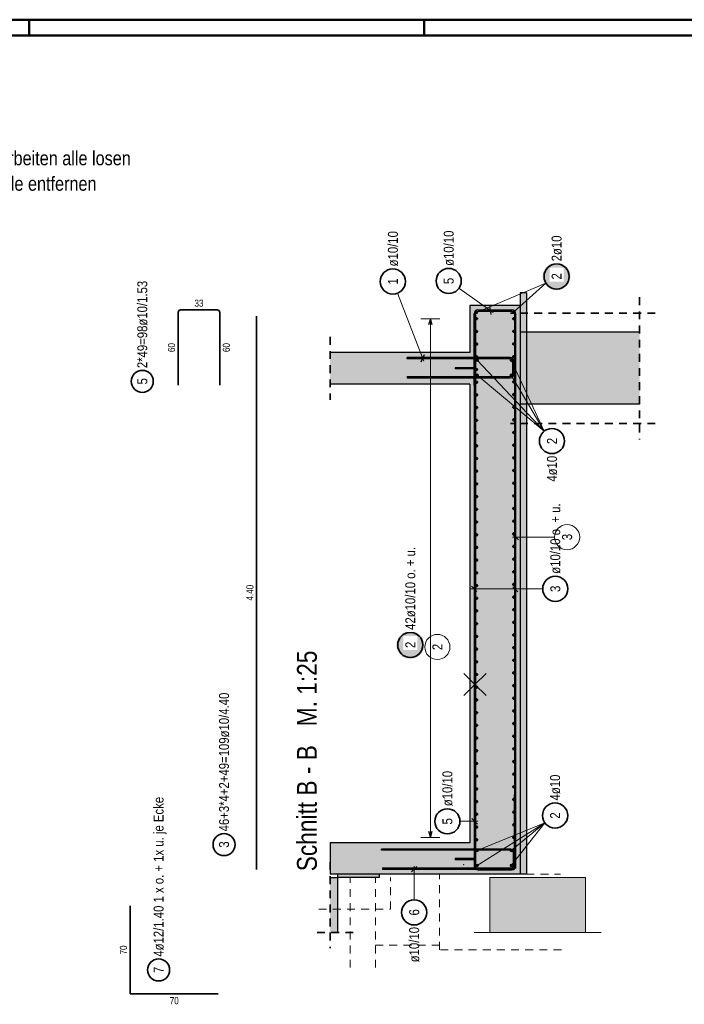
# Model space of a CAD drawing. Header units: millimetres. Extents: x 0 to 50.9, y 0 to 29.7.
# Tile 9 of 13: x 16.6 to 27.2, y 14 to 29.7. Entities that reach past the tile are written whole.
import ezdxf

# ---------------------------------------------------------------- set-up
doc = ezdxf.new("R2010")
doc.units = ezdxf.units.MM
doc.linetypes.add('HIDDEN', pattern=[0.375, 0.25, -0.125])
doc.styles.add('Arial Narrow', font='ARIALN.TTF')

msp = doc.modelspace()

# ---------------------------------------------------------------- hatches: boundary and pattern name
at = {"lineweight": 50, "true_color": 0xffffff}
msp.add_hatch(color=7, dxfattribs=at).paths.add_polyline_path([(25.377, 25.615), (25.377, 25.623), (25.377, 25.631), (25.376, 25.638), (25.375, 25.646), (25.374, 25.654), (25.372, 25.661), (25.371, 25.669), (25.369, 25.676), (25.366, 25.683), (25.364, 25.691), (25.361, 25.698), (25.358, 25.705), (25.355, 25.712), (25.351, 25.719), (25.348, 25.725), (25.344, 25.732), (25.34, 25.738), (25.335, 25.745), (25.331, 25.751), (25.326, 25.757), (25.321, 25.763), (25.315, 25.768), (25.31, 25.774), (25.304, 25.779), (25.299, 25.784), (25.293, 25.789), (25.287, 25.793), (25.28, 25.798), (25.274, 25.802), (25.267, 25.806), (25.261, 25.81), (25.254, 25.813), (25.247, 25.816), (25.24, 25.819), (25.232, 25.822), (25.225, 25.825), (25.218, 25.827), (25.21, 25.829), (25.203, 25.831), (25.195, 25.832), (25.188, 25.833), (25.18, 25.834), (25.173, 25.835), (25.165, 25.835), (25.157, 25.835), (25.15, 25.835), (25.142, 25.835), (25.134, 25.834), (25.127, 25.833), (25.119, 25.832), (25.111, 25.831), (25.104, 25.829), (25.097, 25.827), (25.089, 25.825), (25.082, 25.822), (25.075, 25.819), (25.068, 25.816), (25.061, 25.813), (25.054, 25.81), (25.047, 25.806), (25.041, 25.802), (25.034, 25.798), (25.028, 25.793), (25.022, 25.789), (25.016, 25.784), (25.01, 25.779), (25.004, 25.774), (24.999, 25.768), (24.994, 25.763), (24.989, 25.757), (24.984, 25.751), (24.979, 25.745), (24.975, 25.738), (24.971, 25.732), (24.967, 25.725), (24.963, 25.719), (24.959, 25.712), (24.956, 25.705), (24.953, 25.698), (24.95, 25.691), (24.948, 25.683), (24.946, 25.676), (24.944, 25.669), (24.942, 25.661), (24.941, 25.654), (24.939, 25.646), (24.938, 25.638), (24.938, 25.631), (24.937, 25.623), (24.937, 25.615), (24.937, 25.608), (24.938, 25.6), (24.938, 25.592), (24.939, 25.585), (24.941, 25.577), (24.942, 25.57), (24.944, 25.562), (24.946, 25.555), (24.948, 25.547), (24.95, 25.54), (24.953, 25.533), (24.956, 25.526), (24.959, 25.519), (24.963, 25.512), (24.967, 25.505), (24.971, 25.499), (24.975, 25.492), (24.979, 25.486), (24.984, 25.48), (24.989, 25.474), (24.994, 25.468), (24.999, 25.463), (25.004, 25.457), (25.01, 25.452), (25.016, 25.447), (25.022, 25.442), (25.028, 25.437), (25.034, 25.433), (25.041, 25.429), (25.047, 25.425), (25.054, 25.421), (25.061, 25.418), (25.068, 25.414), (25.075, 25.411), (25.082, 25.409), (25.089, 25.406), (25.097, 25.404), (25.104, 25.402), (25.111, 25.4), (25.119, 25.399), (25.127, 25.397), (25.134, 25.397), (25.142, 25.396), (25.15, 25.395), (25.157, 25.395), (25.165, 25.395), (25.173, 25.396), (25.18, 25.397), (25.188, 25.397), (25.195, 25.399), (25.203, 25.4), (25.21, 25.402), (25.218, 25.404), (25.225, 25.406), (25.232, 25.409), (25.24, 25.411), (25.247, 25.414), (25.254, 25.418), (25.261, 25.421), (25.267, 25.425), (25.274, 25.429), (25.28, 25.433), (25.287, 25.437), (25.293, 25.442), (25.299, 25.447), (25.304, 25.452), (25.31, 25.457), (25.315, 25.463), (25.321, 25.468), (25.326, 25.474), (25.331, 25.48), (25.335, 25.486), (25.34, 25.492), (25.344, 25.499), (25.348, 25.505), (25.351, 25.512), (25.355, 25.519), (25.358, 25.526), (25.361, 25.533), (25.364, 25.54), (25.366, 25.547), (25.369, 25.555), (25.371, 25.562), (25.372, 25.57), (25.374, 25.577), (25.375, 25.585), (25.376, 25.592), (25.377, 25.6)])
at = {"lineweight": 25, "true_color": 0xeaffea}
for points in [[(24.676, 24.726), (24.676, 25.353), (24.576, 25.353), (24.576, 24.726)], [(24.576, 16.103), (24.676, 16.103), (24.676, 23.581), (24.576, 23.581)]]:
    msp.add_hatch(color=7, dxfattribs=at).paths.add_polyline_path(points)
at = {"lineweight": 25, "true_color": 0xcef2bf}
for points in [[(23.776, 16.103), (24.576, 16.103), (24.576, 25.153), (23.776, 25.153)], [(23.776, 23.903), (23.776, 24.403), (21.556, 24.403), (21.556, 23.903)], [(23.776, 16.103), (23.776, 16.603), (21.556, 16.603), (21.556, 16.103)]]:
    msp.add_hatch(color=254, dxfattribs=at).paths.add_polyline_path(points)
at = {"lineweight": 25, "true_color": 0xd7ffd7}
msp.add_hatch(color=254, dxfattribs=at).paths.add_polyline_path([(26.476, 23.581), (26.476, 24.726), (24.576, 24.726), (24.576, 23.581)])
at = {"lineweight": 25, "true_color": 0xff0000}
for points in [[(23.846, 24.143), (23.846, 24.163), (23.546, 24.163), (23.546, 24.143)], [(23.846, 16.333), (23.846, 16.353), (23.546, 16.353), (23.546, 16.333)], [(21.676, 16.053), (22.336, 16.053), (22.336, 16.103), (21.676, 16.103)]]:
    msp.add_hatch(color=1, dxfattribs=at).paths.add_polyline_path(points)
at = {"lineweight": 25, "true_color": 0xffffff}
msp.add_hatch(color=7, dxfattribs=at).paths.add_polyline_path([(23.051, 19.752), (23.051, 19.76), (23.05, 19.768), (23.05, 19.775), (23.049, 19.783), (23.047, 19.791), (23.046, 19.798), (23.044, 19.806), (23.042, 19.813), (23.04, 19.82), (23.038, 19.828), (23.035, 19.835), (23.032, 19.842), (23.029, 19.849), (23.025, 19.856), (23.021, 19.862), (23.017, 19.869), (23.013, 19.875), (23.009, 19.882), (23.004, 19.888), (22.999, 19.894), (22.994, 19.9), (22.989, 19.905), (22.984, 19.911), (22.978, 19.916), (22.972, 19.921), (22.966, 19.926), (22.96, 19.93), (22.954, 19.935), (22.947, 19.939), (22.941, 19.943), (22.934, 19.947), (22.927, 19.95), (22.92, 19.953), (22.913, 19.956), (22.906, 19.959), (22.899, 19.962), (22.891, 19.964), (22.884, 19.966), (22.877, 19.968), (22.869, 19.969), (22.861, 19.97), (22.854, 19.971), (22.846, 19.972), (22.838, 19.972), (22.831, 19.972), (22.823, 19.972), (22.815, 19.972), (22.808, 19.971), (22.8, 19.97), (22.793, 19.969), (22.785, 19.968), (22.778, 19.966), (22.77, 19.964), (22.763, 19.962), (22.756, 19.959), (22.748, 19.956), (22.741, 19.953), (22.734, 19.95), (22.728, 19.947), (22.721, 19.943), (22.714, 19.939), (22.708, 19.935), (22.701, 19.93), (22.695, 19.926), (22.689, 19.921), (22.684, 19.916), (22.678, 19.911), (22.673, 19.905), (22.667, 19.9), (22.662, 19.894), (22.657, 19.888), (22.653, 19.882), (22.648, 19.875), (22.644, 19.869), (22.64, 19.862), (22.637, 19.856), (22.633, 19.849), (22.63, 19.842), (22.627, 19.835), (22.624, 19.828), (22.622, 19.82), (22.619, 19.813), (22.617, 19.806), (22.616, 19.798), (22.614, 19.791), (22.613, 19.783), (22.612, 19.775), (22.611, 19.768), (22.611, 19.76), (22.611, 19.752), (22.611, 19.745), (22.611, 19.737), (22.612, 19.729), (22.613, 19.722), (22.614, 19.714), (22.616, 19.707), (22.617, 19.699), (22.619, 19.692), (22.622, 19.684), (22.624, 19.677), (22.627, 19.67), (22.63, 19.663), (22.633, 19.656), (22.637, 19.649), (22.64, 19.642), (22.644, 19.636), (22.648, 19.629), (22.653, 19.623), (22.657, 19.617), (22.662, 19.611), (22.667, 19.605), (22.673, 19.599), (22.678, 19.594), (22.684, 19.589), (22.689, 19.584), (22.695, 19.579), (22.701, 19.574), (22.708, 19.57), (22.714, 19.566), (22.721, 19.562), (22.728, 19.558), (22.734, 19.555), (22.741, 19.551), (22.748, 19.548), (22.756, 19.546), (22.763, 19.543), (22.77, 19.541), (22.778, 19.539), (22.785, 19.537), (22.793, 19.536), (22.8, 19.534), (22.808, 19.534), (22.815, 19.533), (22.823, 19.532), (22.831, 19.532), (22.838, 19.532), (22.846, 19.533), (22.854, 19.534), (22.861, 19.534), (22.869, 19.536), (22.877, 19.537), (22.884, 19.539), (22.891, 19.541), (22.899, 19.543), (22.906, 19.546), (22.913, 19.548), (22.92, 19.551), (22.927, 19.555), (22.934, 19.558), (22.941, 19.562), (22.947, 19.566), (22.954, 19.57), (22.96, 19.574), (22.966, 19.579), (22.972, 19.584), (22.978, 19.589), (22.984, 19.594), (22.989, 19.599), (22.994, 19.605), (22.999, 19.611), (23.004, 19.617), (23.009, 19.623), (23.013, 19.629), (23.017, 19.636), (23.021, 19.642), (23.025, 19.649), (23.029, 19.656), (23.032, 19.663), (23.035, 19.67), (23.038, 19.677), (23.04, 19.684), (23.042, 19.692), (23.044, 19.699), (23.046, 19.707), (23.047, 19.714), (23.049, 19.722), (23.05, 19.729), (23.05, 19.737)])
at = {"lineweight": 25, "true_color": 0xf0f0f0}
for points in [[(21.556, 15.177), (21.674, 15.177), (21.674, 16.048), (21.556, 16.048)], [(24.095, 15.177), (25.616, 15.177), (25.616, 16.053), (24.095, 16.053)]]:
    msp.add_hatch(color=7, dxfattribs=at).paths.add_polyline_path(points)

# ---------------------------------------------------------------- linework, layer by layer
at = {"color": 4, "linetype": 'Continuous', "lineweight": 50}
for p, q in [((42.05, 29.7), (0, 29.7)), ((41.8, 29.45), (1, 29.45))]:
    msp.add_line(p, q, dxfattribs=at)
at = {"color": 4, "linetype": 'Continuous', "lineweight": 50, "ltscale": 0.5}
for p, q in [((16.775, 29.7), (16.775, 29.45)), ((23.05, 29.7), (23.05, 29.45))]:
    msp.add_line(p, q, dxfattribs=at)
at = {"color": 5, "linetype": 'Continuous', "lineweight": 18, "ltscale": 0.5}
for p, q in [((23.605, 25.428), (24.147, 25.044)), ((23.883, 25.041), (24.988, 25.509)), ((24.469, 25.041), (24.988, 25.509)), ((22.627, 25.348), (23.049, 24.267)), ((23.3, 24.943), (23, 24.943)), ((23.15, 24.943), (23.15, 16.69)), ((23.896, 24.283), (24.961, 23.155)), ((24.436, 24.283), (24.961, 23.155)), ((23.896, 24.043), (24.961, 23.155)), ((24.436, 24.043), (24.961, 23.155)), ((24.936, 20.645), (23.796, 20.645)), ((23.621, 16.946), (23.906, 16.946)), ((23.896, 16.243), (24.971, 16.92)), ((23.896, 16.483), (24.971, 16.92)), ((24.436, 16.243), (24.971, 16.92)), ((24.436, 16.483), (24.971, 16.92)), ((23, 16.69), (23.3, 16.69)), ((22.893, 15.697), (22.893, 16.235))]:
    msp.add_line(p, q, dxfattribs=at)
at = {"color": 3, "linetype": 'Continuous', "lineweight": 25}
for p, q in [((24.576, 25.353), (24.576, 25.153)), ((24.676, 25.353), (24.576, 25.353)), ((24.676, 25.353), (24.676, 24.726)), ((23.776, 25.153), (23.776, 24.403)), ((24.576, 25.153), (23.776, 25.153)), ((24.576, 25.153), (24.576, 16.103)), ((26.476, 24.726), (24.576, 24.726)), ((24.676, 24.726), (24.676, 23.581)), ((23.776, 24.403), (21.556, 24.403)), ((23.546, 24.163), (23.546, 24.143)), ((23.846, 24.163), (23.546, 24.163)), ((23.846, 24.143), (23.546, 24.143)), ((23.846, 24.163), (23.846, 24.143)), ((23.776, 23.903), (21.556, 23.903)), ((23.776, 23.903), (23.776, 16.603)), ((26.476, 23.581), (24.576, 23.581)), ((24.676, 23.581), (24.676, 16.103)), ((24.463, 20.676), (24.539, 20.597)), ((21.556, 16.603), (21.556, 16.103)), ((23.776, 16.603), (21.556, 16.603)), ((23.546, 16.353), (23.546, 16.333)), ((23.846, 16.353), (23.546, 16.353)), ((23.846, 16.333), (23.546, 16.333)), ((23.846, 16.353), (23.846, 16.333)), ((21.676, 16.103), (21.556, 16.103)), ((21.674, 16.048), (21.556, 16.048)), ((21.674, 16.048), (21.674, 15.177)), ((21.676, 16.103), (21.676, 16.053)), ((22.336, 16.103), (21.676, 16.103)), ((22.336, 16.053), (21.676, 16.053)), ((22.336, 16.103), (22.336, 16.053)), ((23.776, 16.103), (22.336, 16.103)), ((24.576, 16.103), (23.776, 16.103)), ((24.676, 16.103), (24.576, 16.103))]:
    msp.add_line(p, q, dxfattribs=at)
at = {"color": 2, "linetype": 'HIDDEN', "lineweight": 35, "ltscale": 0.5}
for p, q in [((26.476, 25.283), (26.476, 23.023)), ((26.726, 25.033), (24.426, 25.033)), ((21.556, 24.653), (21.556, 23.653)), ((26.726, 23.273), (24.426, 23.273)), ((21.556, 16.298), (21.556, 14.927)), ((21.924, 15.177), (21.306, 15.177))]:
    msp.add_line(p, q, dxfattribs=at)
at = {"color": 2, "linetype": 'Continuous', "lineweight": 35, "ltscale": 0.5}
for p, q in [((19.181, 25.083), (19.761, 25.083)), ((19.141, 23.883), (19.141, 25.043)), ((19.801, 25.043), (19.801, 23.883)), ((20.387, 24.982), (20.387, 16.182)), ((18.378, 15.599), (18.378, 14.199)), ((18.378, 14.199), (19.778, 14.199))]:
    msp.add_line(p, q, dxfattribs=at)
at = {"color": 3, "linetype": 'Continuous', "lineweight": 25, "ltscale": 0.5}
for p, q in [((23.906, 25.083), (24.446, 25.083)), ((24.117, 25.012), (24.096, 25.135)), ((23.15, 24.943), (23.123, 24.843)), ((23.177, 24.843), (23.15, 24.943)), ((23.846, 23.883), (23.846, 25.023)), ((23.846, 25.003), (23.846, 16.203)), ((23.866, 25.003), (23.846, 25.003)), ((23.866, 23.883), (23.866, 25.023)), ((23.866, 25.003), (23.866, 16.203)), ((23.906, 25.063), (24.446, 25.063)), ((24.486, 25.023), (24.486, 23.883)), ((24.486, 25.003), (24.486, 16.203)), ((24.486, 25.003), (24.506, 25.003)), ((24.506, 25.023), (24.506, 23.883)), ((24.506, 25.003), (24.506, 16.203)), ((24.421, 24.323), (22.781, 24.323)), ((22.781, 24.303), (22.781, 24.323)), ((24.421, 24.303), (22.781, 24.303)), ((23.006, 24.256), (23.056, 24.371)), ((24.461, 24.063), (24.461, 24.263)), ((24.481, 24.063), (24.481, 24.263)), ((22.781, 24.023), (24.421, 24.023)), ((22.781, 24.023), (22.781, 24.003)), ((22.781, 24.003), (24.421, 24.003)), ((23.846, 23.883), (23.866, 23.883)), ((24.506, 23.883), (24.486, 23.883)), ((23.802, 20.689), (23.89, 20.6)), ((23.846, 17.373), (23.846, 16.233)), ((23.866, 17.373), (23.846, 17.373)), ((23.866, 17.373), (23.866, 16.233)), ((24.486, 16.233), (24.486, 17.373)), ((24.486, 17.373), (24.506, 17.373)), ((24.506, 16.233), (24.506, 17.373)), ((23.9, 16.902), (23.812, 16.99)), ((23.123, 16.79), (23.15, 16.69)), ((23.15, 16.69), (23.177, 16.79)), ((24.431, 16.505), (22.371, 16.505)), ((22.371, 16.485), (22.371, 16.505)), ((24.431, 16.485), (22.371, 16.485)), ((24.471, 16.245), (24.471, 16.445)), ((24.491, 16.245), (24.491, 16.445)), ((22.391, 16.205), (24.431, 16.205)), ((22.391, 16.205), (22.391, 16.185)), ((22.391, 16.185), (24.431, 16.185)), ((22.937, 16.23), (22.849, 16.141)), ((23.866, 16.203), (23.846, 16.203)), ((23.906, 16.193), (24.446, 16.193)), ((23.906, 16.173), (24.446, 16.173)), ((24.486, 16.203), (24.506, 16.203))]:
    msp.add_line(p, q, dxfattribs=at)
at = {"color": 3, "linetype": 'HIDDEN', "lineweight": 25, "ltscale": 0.5}
for p, q in [((24.676, 25.033), (24.576, 25.033)), ((24.676, 23.273), (24.576, 23.273))]:
    msp.add_line(p, q, dxfattribs=at)
at = {"color": 9, "linetype": 'Continuous', "lineweight": 0, "ltscale": 0.5}
for p, q in [((25.124, 21.468), (24.456, 21.468)), ((24.462, 21.512), (24.55, 21.424))]:
    msp.add_line(p, q, dxfattribs=at)
at = {"color": 2, "linetype": 'Continuous', "lineweight": 35}
for q in [(23.683, 19.3), (24.036, 19.3), (23.683, 18.947), (24.036, 18.947)]:
    msp.add_line((23.859, 19.124), q, dxfattribs=at)
at = {"color": 5, "linetype": 'HIDDEN', "lineweight": 18, "ltscale": 0.5}
for p, q in [((21.876, 14.618), (21.876, 16.048)), ((22.276, 14.618), (22.276, 16.048)), ((22.516, 15.546), (22.516, 16.053)), ((23.298, 14.903), (23.298, 16.103)), ((24.676, 16.103), (25.219, 16.103)), ((21.376, 15.546), (22.516, 15.546)), ((23.298, 14.975), (22.276, 14.975)), ((25.234, 14.903), (23.298, 14.903))]:
    msp.add_line(p, q, dxfattribs=at)
at = {"color": 9, "linetype": 'Continuous', "lineweight": 0}
for p, q in [((24.095, 16.053), (24.095, 15.177)), ((25.616, 16.053), (24.095, 16.053)), ((25.616, 16.053), (25.616, 15.177)), ((25.866, 15.177), (23.845, 15.177))]:
    msp.add_line(p, q, dxfattribs=at)
at = {"color": 2, "linetype": 'Continuous', "lineweight": 35, "ltscale": 0.5}
for centre, radius in [((22.554, 25.535), 0.2), ((23.442, 25.543), 0.2), ((25.157, 25.615), 0.2), ((18.571, 23.946), 0.175), ((25.083, 22.996), 0.2), ((25.136, 20.645), 0.2), ((22.831, 19.752), 0.2), ((25.133, 17.038), 0.2), ((23.421, 16.946), 0.2), ((19.87, 16.576), 0.175), ((22.893, 15.497), 0.2), ((18.83, 14.582), 0.175)]:
    msp.add_circle(centre, radius, dxfattribs=at)
at = {"color": 4, "linetype": 'Continuous', "lineweight": 50, "ltscale": 0.5}
for centre, radius in [((23.883, 25.041), 0.01), ((23.883, 25.041), 0.01), ((23.883, 25.041), 0.009), ((23.883, 25.041), 0.007), ((23.886, 24.943), 0.01), ((23.886, 24.943), 0.01), ((23.886, 24.943), 0.009), ((23.883, 25.041), 0.005), ((23.886, 24.943), 0.007), ((23.883, 25.041), 0.003), ((23.886, 24.943), 0.005), ((23.883, 25.041), 0.001), ((23.886, 24.943), 0.003), ((23.886, 24.943), 0.001), ((24.469, 25.041), 0.01), ((24.469, 25.041), 0.01), ((24.469, 25.041), 0.009), ((24.469, 25.041), 0.007), ((24.469, 25.041), 0.005), ((24.469, 25.041), 0.003), ((24.476, 24.943), 0.01), ((24.476, 24.943), 0.01), ((24.476, 24.943), 0.009), ((24.469, 25.041), 0.001), ((24.476, 24.943), 0.007), ((24.476, 24.943), 0.005), ((24.476, 24.943), 0.003), ((24.476, 24.943), 0.001), ((23.886, 24.741), 0.01), ((23.886, 24.741), 0.01), ((24.476, 24.742), 0.01), ((24.476, 24.742), 0.01), ((24.476, 24.742), 0.009), ((23.886, 24.741), 0.009), ((23.886, 24.741), 0.007), ((23.886, 24.741), 0.005), ((23.886, 24.741), 0.003), ((23.886, 24.741), 0.001), ((24.476, 24.742), 0.007), ((24.476, 24.742), 0.005), ((24.476, 24.742), 0.003), ((24.476, 24.742), 0.001), ((23.886, 24.539), 0.01), ((23.886, 24.539), 0.01), ((23.886, 24.539), 0.009), ((23.886, 24.539), 0.007), ((23.886, 24.539), 0.005), ((23.886, 24.539), 0.003), ((23.886, 24.539), 0.001), ((24.476, 24.541), 0.01), ((24.476, 24.541), 0.01), ((24.476, 24.541), 0.009), ((24.476, 24.541), 0.007), ((24.476, 24.541), 0.005), ((24.476, 24.541), 0.003), ((24.476, 24.541), 0.001), ((23.886, 24.337), 0.01), ((23.886, 24.337), 0.01), ((23.886, 24.337), 0.009), ((23.886, 24.337), 0.007), ((23.886, 24.337), 0.005), ((23.886, 24.337), 0.003), ((23.886, 24.337), 0.001), ((23.896, 24.283), 0.01), ((23.896, 24.283), 0.01), ((23.896, 24.283), 0.009), ((23.896, 24.283), 0.007), ((23.896, 24.283), 0.005), ((23.896, 24.283), 0.003), ((23.896, 24.283), 0.001), ((24.436, 24.283), 0.01), ((24.436, 24.283), 0.01), ((24.436, 24.283), 0.009), ((24.436, 24.283), 0.007), ((24.436, 24.283), 0.005), ((24.436, 24.283), 0.003), ((24.436, 24.283), 0.001), ((24.476, 24.339), 0.01), ((24.476, 24.339), 0.01), ((24.476, 24.339), 0.009), ((24.476, 24.339), 0.007), ((24.476, 24.339), 0.005), ((24.476, 24.339), 0.003), ((24.476, 24.339), 0.001), ((23.886, 24.134), 0.01), ((23.886, 24.134), 0.01), ((23.886, 24.134), 0.009), ((23.886, 24.134), 0.007), ((23.886, 24.134), 0.005), ((23.886, 24.134), 0.003), ((23.886, 24.134), 0.001), ((24.476, 24.138), 0.01), ((24.476, 24.138), 0.01), ((24.476, 24.138), 0.009), ((24.476, 24.138), 0.007), ((24.476, 24.138), 0.005), ((24.476, 24.138), 0.003), ((24.476, 24.138), 0.001), ((23.896, 24.043), 0.01), ((23.896, 24.043), 0.01), ((23.896, 24.043), 0.009), ((23.896, 24.043), 0.007), ((23.896, 24.043), 0.005), ((23.896, 24.043), 0.003), ((23.896, 24.043), 0.001), ((24.436, 24.043), 0.01), ((24.436, 24.043), 0.01), ((24.436, 24.043), 0.009), ((24.436, 24.043), 0.007), ((24.436, 24.043), 0.005), ((24.436, 24.043), 0.003), ((24.436, 24.043), 0.001), ((23.886, 23.932), 0.01), ((23.886, 23.932), 0.01), ((23.886, 23.932), 0.009), ((23.886, 23.932), 0.007), ((23.886, 23.932), 0.005), ((23.886, 23.932), 0.003), ((23.886, 23.932), 0.001), ((24.476, 23.937), 0.01), ((24.476, 23.937), 0.01), ((24.476, 23.937), 0.009), ((24.476, 23.937), 0.007), ((24.476, 23.937), 0.005), ((24.476, 23.937), 0.003), ((24.476, 23.937), 0.001), ((23.886, 23.73), 0.01), ((23.886, 23.73), 0.01), ((23.886, 23.73), 0.009), ((23.886, 23.73), 0.007), ((23.886, 23.73), 0.005), ((23.886, 23.73), 0.003), ((23.886, 23.73), 0.001), ((24.476, 23.735), 0.01), ((24.476, 23.735), 0.01), ((24.476, 23.735), 0.009), ((24.476, 23.735), 0.007), ((24.476, 23.735), 0.005), ((24.476, 23.735), 0.003), ((24.476, 23.735), 0.001), ((23.886, 23.528), 0.01), ((23.886, 23.528), 0.01), ((23.886, 23.528), 0.009), ((23.886, 23.528), 0.007), ((23.886, 23.528), 0.005), ((23.886, 23.528), 0.003), ((23.886, 23.528), 0.001), ((24.476, 23.534), 0.01), ((24.476, 23.534), 0.01), ((24.476, 23.534), 0.009), ((24.476, 23.534), 0.007), ((24.476, 23.534), 0.005), ((24.476, 23.534), 0.003), ((24.476, 23.534), 0.001), ((24.476, 23.333), 0.01), ((24.476, 23.333), 0.01), ((24.476, 23.333), 0.009), ((23.886, 23.326), 0.01), ((23.886, 23.326), 0.01), ((23.886, 23.326), 0.009), ((23.886, 23.326), 0.007), ((23.886, 23.326), 0.005), ((23.886, 23.326), 0.003), ((23.886, 23.326), 0.001), ((24.476, 23.333), 0.007), ((24.476, 23.333), 0.005), ((24.476, 23.333), 0.003), ((24.476, 23.333), 0.001), ((23.886, 23.124), 0.01), ((23.886, 23.124), 0.01), ((23.886, 23.124), 0.009), ((23.886, 23.124), 0.007), ((23.886, 23.124), 0.005), ((23.886, 23.124), 0.003), ((23.886, 23.124), 0.001), ((24.476, 23.132), 0.01), ((24.476, 23.132), 0.01), ((24.476, 23.132), 0.009), ((24.476, 23.132), 0.007), ((24.476, 23.132), 0.005), ((24.476, 23.132), 0.003), ((24.476, 23.132), 0.001), ((23.886, 22.921), 0.01), ((23.886, 22.921), 0.01), ((23.886, 22.921), 0.009), ((23.886, 22.921), 0.007), ((23.886, 22.921), 0.005), ((23.886, 22.921), 0.003), ((23.886, 22.921), 0.001), ((24.476, 22.93), 0.01), ((24.476, 22.93), 0.01), ((24.476, 22.93), 0.009), ((24.476, 22.93), 0.007), ((24.476, 22.93), 0.005), ((24.476, 22.93), 0.003), ((24.476, 22.93), 0.001), ((23.886, 22.719), 0.01), ((23.886, 22.719), 0.01), ((23.886, 22.719), 0.009), ((23.886, 22.719), 0.007), ((23.886, 22.719), 0.005), ((23.886, 22.719), 0.003), ((23.886, 22.719), 0.001), ((24.476, 22.729), 0.01), ((24.476, 22.729), 0.01), ((24.476, 22.729), 0.009), ((24.476, 22.729), 0.007), ((24.476, 22.729), 0.005), ((24.476, 22.729), 0.003), ((24.476, 22.729), 0.001), ((23.886, 22.517), 0.01), ((23.886, 22.517), 0.01), ((23.886, 22.517), 0.009), ((23.886, 22.517), 0.007), ((23.886, 22.517), 0.005), ((23.886, 22.517), 0.003), ((23.886, 22.517), 0.001), ((24.476, 22.528), 0.01), ((24.476, 22.528), 0.01), ((24.476, 22.528), 0.009), ((24.476, 22.528), 0.007), ((24.476, 22.528), 0.005), ((24.476, 22.528), 0.003), ((24.476, 22.528), 0.001), ((23.886, 22.315), 0.01), ((23.886, 22.315), 0.01), ((23.886, 22.315), 0.009), ((23.886, 22.315), 0.007), ((23.886, 22.315), 0.005), ((23.886, 22.315), 0.003), ((23.886, 22.315), 0.001), ((24.476, 22.326), 0.01), ((24.476, 22.326), 0.01), ((24.476, 22.326), 0.009), ((24.476, 22.326), 0.007), ((24.476, 22.326), 0.005), ((24.476, 22.326), 0.003), ((24.476, 22.326), 0.001), ((23.886, 22.113), 0.01), ((23.886, 22.113), 0.01), ((23.886, 22.113), 0.009), ((23.886, 22.113), 0.007), ((23.886, 22.113), 0.005), ((23.886, 22.113), 0.003), ((23.886, 22.113), 0.001), ((24.476, 22.125), 0.01), ((24.476, 22.125), 0.01), ((24.476, 22.125), 0.009), ((24.476, 22.125), 0.007), ((24.476, 22.125), 0.005), ((24.476, 22.125), 0.003), ((24.476, 22.125), 0.001), ((24.476, 21.924), 0.01), ((24.476, 21.924), 0.01), ((24.476, 21.924), 0.009), ((23.886, 21.91), 0.01), ((23.886, 21.91), 0.01), ((23.886, 21.91), 0.009), ((23.886, 21.91), 0.007), ((23.886, 21.91), 0.005), ((23.886, 21.91), 0.003), ((23.886, 21.91), 0.001), ((24.476, 21.924), 0.007), ((24.476, 21.924), 0.005), ((24.476, 21.924), 0.003), ((24.476, 21.924), 0.001), ((23.886, 21.708), 0.01), ((23.886, 21.708), 0.01), ((23.886, 21.708), 0.009), ((23.886, 21.708), 0.007), ((23.886, 21.708), 0.005), ((23.886, 21.708), 0.003), ((23.886, 21.708), 0.001), ((24.476, 21.722), 0.01), ((24.476, 21.722), 0.01), ((24.476, 21.722), 0.009), ((24.476, 21.722), 0.007), ((24.476, 21.722), 0.005), ((24.476, 21.722), 0.003), ((24.476, 21.722), 0.001), ((23.886, 21.506), 0.01), ((23.886, 21.506), 0.01), ((23.886, 21.506), 0.009), ((23.886, 21.506), 0.007), ((23.886, 21.506), 0.005), ((23.886, 21.506), 0.003), ((23.886, 21.506), 0.001), ((24.476, 21.521), 0.01), ((24.476, 21.521), 0.01), ((24.476, 21.521), 0.009), ((24.476, 21.521), 0.007), ((24.476, 21.521), 0.005), ((24.476, 21.521), 0.003), ((24.476, 21.521), 0.001), ((23.886, 21.304), 0.01), ((23.886, 21.304), 0.01), ((23.886, 21.304), 0.009), ((23.886, 21.304), 0.007), ((23.886, 21.304), 0.005), ((23.886, 21.304), 0.003), ((23.886, 21.304), 0.001), ((24.476, 21.32), 0.01), ((24.476, 21.32), 0.01), ((24.476, 21.32), 0.009), ((24.476, 21.32), 0.007), ((24.476, 21.32), 0.005), ((24.476, 21.32), 0.003), ((24.476, 21.32), 0.001), ((23.886, 21.102), 0.01), ((23.886, 21.102), 0.01), ((23.886, 21.102), 0.009), ((23.886, 21.102), 0.007), ((23.886, 21.102), 0.005), ((23.886, 21.102), 0.003), ((23.886, 21.102), 0.001), ((24.476, 21.118), 0.01), ((24.476, 21.118), 0.01), ((24.476, 21.118), 0.009), ((24.476, 21.118), 0.007), ((24.476, 21.118), 0.005), ((24.476, 21.118), 0.003), ((24.476, 21.118), 0.001), ((23.886, 20.899), 0.01), ((23.886, 20.899), 0.01), ((23.886, 20.899), 0.009), ((23.886, 20.899), 0.007), ((23.886, 20.899), 0.005), ((23.886, 20.899), 0.003), ((23.886, 20.899), 0.001), ((24.476, 20.917), 0.01), ((24.476, 20.917), 0.01), ((24.476, 20.917), 0.009), ((24.476, 20.917), 0.007), ((24.476, 20.917), 0.005), ((24.476, 20.917), 0.003), ((24.476, 20.917), 0.001), ((23.886, 20.697), 0.01), ((23.886, 20.697), 0.01), ((23.886, 20.697), 0.009), ((23.886, 20.697), 0.007), ((23.886, 20.697), 0.005), ((23.886, 20.697), 0.003), ((23.886, 20.697), 0.001), ((24.476, 20.716), 0.01), ((24.476, 20.716), 0.01), ((24.476, 20.716), 0.009), ((24.476, 20.716), 0.007), ((24.476, 20.716), 0.005), ((24.476, 20.716), 0.003), ((24.476, 20.716), 0.001), ((24.476, 20.514), 0.01), ((24.476, 20.514), 0.01), ((24.476, 20.514), 0.009), ((24.476, 20.514), 0.007), ((23.886, 20.495), 0.01), ((23.886, 20.495), 0.01), ((23.886, 20.495), 0.009), ((23.886, 20.495), 0.007), ((23.886, 20.495), 0.005), ((23.886, 20.495), 0.003), ((23.886, 20.495), 0.001), ((24.476, 20.514), 0.005), ((24.476, 20.514), 0.003), ((24.476, 20.514), 0.001), ((23.886, 20.293), 0.01), ((23.886, 20.293), 0.01), ((23.886, 20.293), 0.009), ((23.886, 20.293), 0.007), ((23.886, 20.293), 0.005), ((23.886, 20.293), 0.003), ((23.886, 20.293), 0.001), ((24.476, 20.313), 0.01), ((24.476, 20.313), 0.01), ((24.476, 20.313), 0.009), ((24.476, 20.313), 0.007), ((24.476, 20.313), 0.005), ((24.476, 20.313), 0.003), ((24.476, 20.313), 0.001), ((23.886, 20.091), 0.01), ((23.886, 20.091), 0.01), ((23.886, 20.091), 0.009), ((23.886, 20.091), 0.007), ((23.886, 20.091), 0.005), ((23.886, 20.091), 0.003), ((23.886, 20.091), 0.001), ((24.476, 20.112), 0.01), ((24.476, 20.112), 0.01), ((24.476, 20.112), 0.009), ((24.476, 20.112), 0.007), ((24.476, 20.112), 0.005), ((24.476, 20.112), 0.003), ((24.476, 20.112), 0.001), ((23.886, 19.888), 0.01), ((23.886, 19.888), 0.01), ((23.886, 19.888), 0.009), ((23.886, 19.888), 0.007), ((24.476, 19.911), 0.01), ((24.476, 19.911), 0.01), ((24.476, 19.911), 0.009), ((24.476, 19.911), 0.007), ((24.476, 19.911), 0.005), ((24.476, 19.911), 0.003), ((24.476, 19.911), 0.001), ((23.886, 19.888), 0.005), ((23.886, 19.888), 0.003), ((23.886, 19.888), 0.001), ((23.886, 19.686), 0.01), ((23.886, 19.686), 0.01), ((23.886, 19.686), 0.009), ((23.886, 19.686), 0.007), ((23.886, 19.686), 0.005), ((23.886, 19.686), 0.003), ((23.886, 19.686), 0.001), ((24.476, 19.709), 0.01), ((24.476, 19.709), 0.01), ((24.476, 19.709), 0.009), ((24.476, 19.709), 0.007), ((24.476, 19.709), 0.005), ((24.476, 19.709), 0.003), ((24.476, 19.709), 0.001), ((23.886, 19.484), 0.01), ((23.886, 19.484), 0.01), ((23.886, 19.484), 0.009), ((23.886, 19.484), 0.007), ((23.886, 19.484), 0.005), ((23.886, 19.484), 0.003), ((23.886, 19.484), 0.001), ((24.476, 19.508), 0.01), ((24.476, 19.508), 0.01), ((24.476, 19.508), 0.009), ((24.476, 19.508), 0.007), ((24.476, 19.508), 0.005), ((24.476, 19.508), 0.003), ((24.476, 19.508), 0.001), ((23.886, 19.282), 0.01), ((23.886, 19.282), 0.01), ((23.886, 19.282), 0.009), ((23.886, 19.282), 0.007), ((23.886, 19.282), 0.005), ((23.886, 19.282), 0.003), ((23.886, 19.282), 0.001), ((24.476, 19.307), 0.01), ((24.476, 19.307), 0.01), ((24.476, 19.307), 0.009), ((24.476, 19.307), 0.007), ((24.476, 19.307), 0.005), ((24.476, 19.307), 0.003), ((24.476, 19.307), 0.001), ((24.476, 19.105), 0.01), ((24.476, 19.105), 0.01), ((24.476, 19.105), 0.009), ((24.476, 19.105), 0.007), ((23.886, 19.08), 0.01), ((23.886, 19.08), 0.01), ((23.886, 19.08), 0.009), ((23.886, 19.08), 0.007), ((23.886, 19.08), 0.005), ((23.886, 19.08), 0.003), ((23.886, 19.08), 0.001), ((24.476, 19.105), 0.005), ((24.476, 19.105), 0.003), ((24.476, 19.105), 0.001), ((23.886, 18.877), 0.01), ((23.886, 18.877), 0.01), ((23.886, 18.877), 0.009), ((23.886, 18.877), 0.007), ((23.886, 18.877), 0.005), ((23.886, 18.877), 0.003), ((23.886, 18.877), 0.001), ((24.476, 18.904), 0.01), ((24.476, 18.904), 0.01), ((24.476, 18.904), 0.009), ((24.476, 18.904), 0.007), ((24.476, 18.904), 0.005), ((24.476, 18.904), 0.003), ((24.476, 18.904), 0.001), ((23.886, 18.675), 0.01), ((23.886, 18.675), 0.01), ((23.886, 18.675), 0.009), ((23.886, 18.675), 0.007), ((23.886, 18.675), 0.005), ((23.886, 18.675), 0.003), ((23.886, 18.675), 0.001), ((24.476, 18.703), 0.01), ((24.476, 18.703), 0.01), ((24.476, 18.703), 0.009), ((24.476, 18.703), 0.007), ((24.476, 18.703), 0.005), ((24.476, 18.703), 0.003), ((24.476, 18.703), 0.001), ((24.476, 18.501), 0.01), ((24.476, 18.501), 0.01), ((24.476, 18.501), 0.009), ((24.476, 18.501), 0.007), ((24.476, 18.501), 0.005), ((24.476, 18.501), 0.003), ((24.476, 18.501), 0.001), ((23.886, 18.473), 0.01), ((23.886, 18.473), 0.01), ((23.886, 18.473), 0.009), ((23.886, 18.473), 0.007), ((23.886, 18.473), 0.005), ((23.886, 18.473), 0.003), ((23.886, 18.473), 0.001), ((23.886, 18.271), 0.01), ((23.886, 18.271), 0.01), ((23.886, 18.271), 0.009), ((23.886, 18.271), 0.007), ((23.886, 18.271), 0.005), ((23.886, 18.271), 0.003), ((23.886, 18.271), 0.001), ((24.476, 18.3), 0.01), ((24.476, 18.3), 0.01), ((24.476, 18.3), 0.009), ((24.476, 18.3), 0.007), ((24.476, 18.3), 0.005), ((24.476, 18.3), 0.003), ((24.476, 18.3), 0.001), ((23.886, 18.069), 0.01), ((23.886, 18.069), 0.01), ((23.886, 18.069), 0.009), ((23.886, 18.069), 0.007), ((23.886, 18.069), 0.005), ((23.886, 18.069), 0.003), ((23.886, 18.069), 0.001), ((24.476, 18.099), 0.01), ((24.476, 18.099), 0.01), ((24.476, 18.099), 0.009), ((24.476, 18.099), 0.007), ((24.476, 18.099), 0.005), ((24.476, 18.099), 0.003), ((24.476, 18.099), 0.001), ((23.886, 17.866), 0.01), ((23.886, 17.866), 0.01), ((23.886, 17.866), 0.009), ((23.886, 17.866), 0.007), ((23.886, 17.866), 0.005), ((23.886, 17.866), 0.003), ((23.886, 17.866), 0.001), ((24.476, 17.897), 0.01), ((24.476, 17.897), 0.01), ((24.476, 17.897), 0.009), ((24.476, 17.897), 0.007), ((24.476, 17.897), 0.005), ((24.476, 17.897), 0.003), ((24.476, 17.897), 0.001), ((24.476, 17.696), 0.01), ((24.476, 17.696), 0.01), ((24.476, 17.696), 0.009), ((24.476, 17.696), 0.007), ((23.886, 17.664), 0.01), ((23.886, 17.664), 0.01), ((23.886, 17.664), 0.009), ((23.886, 17.664), 0.007), ((23.886, 17.664), 0.005), ((23.886, 17.664), 0.003), ((23.886, 17.664), 0.001), ((24.476, 17.696), 0.005), ((24.476, 17.696), 0.003), ((24.476, 17.696), 0.001), ((23.886, 17.462), 0.01), ((23.886, 17.462), 0.01), ((23.886, 17.462), 0.009), ((23.886, 17.462), 0.007), ((23.886, 17.462), 0.005), ((23.886, 17.462), 0.003), ((23.886, 17.462), 0.001), ((24.476, 17.495), 0.01), ((24.476, 17.495), 0.01), ((24.476, 17.495), 0.009), ((24.476, 17.495), 0.007), ((24.476, 17.495), 0.005), ((24.476, 17.495), 0.003), ((24.476, 17.495), 0.001), ((23.886, 17.26), 0.01), ((23.886, 17.26), 0.01), ((23.886, 17.26), 0.009), ((23.886, 17.26), 0.007), ((23.886, 17.26), 0.005), ((23.886, 17.26), 0.003), ((23.886, 17.26), 0.001), ((24.476, 17.293), 0.01), ((24.476, 17.293), 0.01), ((24.476, 17.293), 0.009), ((24.476, 17.293), 0.007), ((24.476, 17.293), 0.005), ((24.476, 17.293), 0.003), ((24.476, 17.293), 0.001), ((24.476, 17.092), 0.01), ((24.476, 17.092), 0.01), ((24.476, 17.092), 0.009), ((24.476, 17.092), 0.007), ((24.476, 17.092), 0.005), ((24.476, 17.092), 0.003), ((24.476, 17.092), 0.001), ((23.886, 17.058), 0.01), ((23.886, 17.058), 0.01), ((23.886, 17.058), 0.009), ((23.886, 17.058), 0.007), ((23.886, 17.058), 0.005), ((23.886, 17.058), 0.003), ((23.886, 17.058), 0.001), ((23.886, 16.855), 0.01), ((23.886, 16.855), 0.01), ((23.886, 16.855), 0.009), ((23.886, 16.855), 0.007), ((23.886, 16.855), 0.005), ((23.886, 16.855), 0.003), ((23.886, 16.855), 0.001), ((24.476, 16.891), 0.01), ((24.476, 16.891), 0.01), ((24.476, 16.891), 0.009), ((24.476, 16.891), 0.007), ((24.476, 16.891), 0.005), ((24.476, 16.891), 0.003), ((24.476, 16.891), 0.001), ((23.886, 16.653), 0.01), ((23.886, 16.653), 0.01), ((23.886, 16.653), 0.009), ((23.886, 16.653), 0.007), ((23.886, 16.653), 0.005), ((23.886, 16.653), 0.003), ((23.886, 16.653), 0.001), ((24.476, 16.69), 0.01), ((24.476, 16.69), 0.01), ((24.476, 16.69), 0.009), ((24.476, 16.69), 0.007), ((24.476, 16.69), 0.005), ((24.476, 16.69), 0.003), ((24.476, 16.69), 0.001), ((23.896, 16.483), 0.01), ((23.896, 16.483), 0.01), ((23.896, 16.483), 0.009), ((23.896, 16.483), 0.007), ((23.896, 16.483), 0.005), ((23.896, 16.483), 0.003), ((23.896, 16.483), 0.001), ((24.436, 16.483), 0.01), ((24.436, 16.483), 0.01), ((24.436, 16.483), 0.009), ((24.436, 16.483), 0.007), ((24.436, 16.483), 0.005), ((24.436, 16.483), 0.003), ((24.436, 16.483), 0.001), ((23.896, 16.243), 0.01), ((23.896, 16.243), 0.01), ((23.896, 16.243), 0.009), ((23.896, 16.243), 0.007), ((23.896, 16.243), 0.005), ((23.896, 16.243), 0.003), ((23.896, 16.243), 0.001), ((24.436, 16.243), 0.01), ((24.436, 16.243), 0.01), ((24.436, 16.243), 0.009), ((24.436, 16.243), 0.007), ((24.436, 16.243), 0.005), ((24.436, 16.243), 0.003), ((24.436, 16.243), 0.001)]:
    msp.add_circle(centre, radius, dxfattribs=at)
at = {"color": 9, "linetype": 'Continuous', "lineweight": 0}
for centre in [(22.556, 23.903), (24.576, 23.903), (23.68, 16.257), (21.556, 15.177)]:
    msp.add_circle(centre, 0.00222, dxfattribs=at)
at = {"color": 9, "linetype": 'Continuous', "lineweight": 0, "ltscale": 0.5}
for centre in [(25.324, 21.468), (23.262, 19.72)]:
    msp.add_circle(centre, 0.2, dxfattribs=at)
at = {"color": 2, "linetype": 'Continuous', "lineweight": 35, "ltscale": 0.5}
for centre, start, end in [((19.181, 25.043), 90, 180), ((19.761, 25.043), 0, 90)]:
    msp.add_arc(centre, 0.04, start, end, dxfattribs=at)
at = {"color": 3, "linetype": 'Continuous', "lineweight": 25, "ltscale": 0.5}
for centre, radius, start, end in [((23.906, 25.023), 0.06, 90, 180), ((24.446, 25.023), 0.06, 360, 90), ((23.906, 25.023), 0.04, 90, 180), ((24.446, 25.023), 0.04, 360, 90), ((24.421, 24.263), 0.06, 0, 90), ((24.421, 24.263), 0.04, 0, 90), ((24.421, 24.063), 0.06, 270, 0), ((24.421, 24.063), 0.04, 270, 0), ((24.431, 16.445), 0.06, 0, 90), ((24.431, 16.445), 0.04, 0, 90), ((23.906, 16.233), 0.06, 180, 270), ((23.906, 16.233), 0.04, 180, 270), ((24.431, 16.245), 0.06, 270, 0), ((24.431, 16.245), 0.04, 270, 0), ((24.446, 16.233), 0.06, 270, 360), ((24.446, 16.233), 0.04, 270, 360)]:
    msp.add_arc(centre, radius, start, end, dxfattribs=at)

# ---------------------------------------------------------------- texts
at = {"color": 4, "lineweight": 50, "style": 'Arial Narrow'}
for s, p in [('Vor Beginn der Bewehrungsarbeiten alle losen', (13.072, 27.384)), ('Teile im Bereich der Bohrpfähle entfernen', (13.072, 26.979))]:
    msp.add_text(s, height=0.225, dxfattribs=at).set_placement(p)
at = {"color": 1, "lineweight": 70, "style": 'Arial Narrow'}
msp.add_text('Schnitt B - B   M. 1:25', height=0.315, rotation=90, dxfattribs=at).set_placement((21.345, 16.152))
at = {"color": 2, "lineweight": 35, "attachment_point": 1, "rotation": 90, "line_spacing_factor": 0.9, "style": 'Arial Narrow'}
for s, insert, char_height in [('ø10/10', (22.476, 25.775), 0.1575), ('ø10/10', (23.363, 25.783), 0.1575), ('2*49=98ø10/1.53', (18.492, 24.156), 0.1575), ('1', (22.476, 25.485), 0.158), ('5', (23.363, 25.493), 0.158), ('5', (18.492, 23.896), 0.158), ('2', (25.004, 22.947), 0.158), ('4ø10', (25.004, 22.35), 0.1575), ('ø10/10 o. + u.', (25.057, 20.885), 0.1575), ('3', (25.057, 20.595), 0.158), ('46+3*4+2+49=109ø10/4.40', (19.791, 16.786), 0.1575), ('ø10/10', (23.342, 17.186), 0.1575), ('4ø12/1.40 1 x o. + 1x u. je Ecke', (18.751, 14.792), 0.1575), ('4ø10', (25.054, 17.278), 0.1575), ('2', (25.054, 16.988), 0.158), ('5', (23.342, 16.896), 0.158), ('3', (19.791, 16.527), 0.158), ('6', (22.814, 15.448), 0.158), ('ø10/10', (22.814, 14.703), 0.1575), ('7', (18.751, 14.532), 0.158)]:
    msp.add_mtext(s, dxfattribs=dict(at, insert=insert, char_height=char_height))
at = {"color": 3, "lineweight": 25, "char_height": 0.1125, "attachment_point": 1, "line_spacing_factor": 0.9, "style": 'Arial Narrow'}
for s, insert in [('33', (19.4, 25.246)), ('70', (19.007, 14.149))]:
    msp.add_mtext(s, dxfattribs=dict(at, insert=insert))
at = {"color": 3, "lineweight": 25, "char_height": 0.1125, "attachment_point": 1, "rotation": 90, "line_spacing_factor": 0.9, "style": 'Arial Narrow'}
for s, insert in [('60', (18.979, 24.412)), ('60', (19.851, 24.412)), ('4.40', (20.225, 20.458)), ('70', (18.215, 14.828))]:
    msp.add_mtext(s, dxfattribs=dict(at, insert=insert))
at = {"color": 9, "lineweight": 0, "char_height": 0.158, "attachment_point": 1, "rotation": 90, "line_spacing_factor": 0.9, "style": 'Arial Narrow'}
for s, insert in [('3', (25.245, 21.419)), ('2', (23.183, 19.67))]:
    msp.add_mtext(s, dxfattribs=dict(at, insert=insert))

# ---------------------------------------------------------------- next in the draw order: texts
at = {"color": 2, "lineweight": 35, "attachment_point": 1, "rotation": 90, "line_spacing_factor": 0.9, "style": 'Arial Narrow', "bg_fill": 3, "box_fill_scale": 1.2, "bg_fill_color": 256, "bg_fill_true_color": 13158600, "bg_fill_transparency": 0}
for s, insert, char_height in [('2ø10', (25.078, 25.855), 0.1575), ('2', (25.078, 25.566), 0.158), ('42ø10/10 o. + u.', (22.752, 19.992), 0.1575), ('2', (22.752, 19.703), 0.158)]:
    msp.add_mtext(s, dxfattribs=dict(at, insert=insert, char_height=char_height))

doc.saveas('drawing.dxf')
